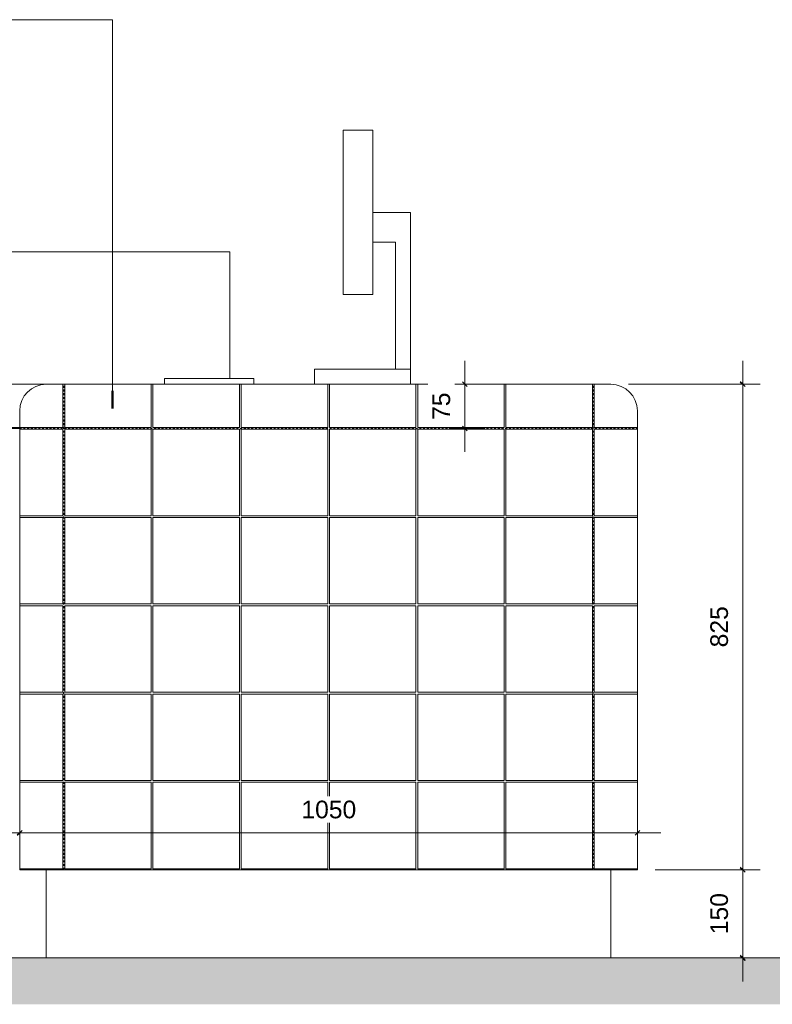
# Model space of a CAD drawing. Header units: millimetres. Extents: x -11715 to 35892, y -9103 to 19366.
# Tile 10 of 12: x 33852 to 35131, y 10571 to 12245. Entities that reach past the tile are written whole.
import ezdxf

# ---------------------------------------------------------------- set-up
doc = ezdxf.new("R2010")
doc.units = ezdxf.units.MM
doc.linetypes.add('Dash Small', pattern=[6.35, 3.175, -3.175])
for name, color, linetype, lineweight in [('0-3', 170, 'Continuous', 5), ('A----M-', 8, 'Continuous', 5), ('A----M--20', 8, 'Continuous', 5), ('A09-NT--3', 7, 'Continuous', 50), ('A09-NT--4', 170, 'Continuous', 13), ('A23-----1', 254, 'Continuous', 13), ('A23-----2', 250, 'Continuous', 13), ('A99-----4', 1, 'Continuous', 13), ('A99-----5', 1, 'Dash Small', 25), ('A99----T', 1, 'Continuous', 5), ('Detail Items-2', 9, 'Continuous', 5), ('Detail Items-5', 8, 'Continuous', 5), ('Food Service Equipment-1', 10, 'Continuous', 5), ('Food Service Equipment-4', 253, 'Continuous', 5)]:
    doc.layers.add(name, color=color, linetype=linetype, lineweight=lineweight)
doc.styles.add('Arial_3', font='arial.ttf', dxfattribs={"height": 30})
doc.dimstyles.new('TD_Diagonal_1_5_mm', dxfattribs={"dimscale": 304.8, "dimtxt": 30.607782, "dimasz": 0.026247, "dimexe": 0.098425, "dimexo": 0.098425, "dimgap": 0.052493, "dimtad": 1, "dimdec": 0, "dimzin": 0, "dimdsep": 46, "dimtxsty": 'Arial_3', "dimblk1": 'OBLIQUE', "dimblk2": 'OBLIQUE', "dimsah": 1, "dimcen": 0.09, "dimdle": 0.131234, "dimazin": 2, "dimtfac": 1, "dimtdec": 4, "dimtix": 1, "dimtmove": 0, "dimatfit": 3, "dimfxl": 1, "dimtvp": 1, "dimtfill": 1, "dimtolj": 1, "dimtzin": 0, "dimarcsym": 2})

# ---------------------------------------------------------------- blocks, each defined once
blk = doc.blocks.new('712 Werkcafe Barista - 712 Werkcafe Barista-12824122-Detail 60')
at = {"layer": 'Food Service Equipment-1'}
for p, q in [((35431.6, 12056.8), (35482.2, 12056.8)), ((35431.6, 11777.4), (35431.6, 12056.8)), ((35482.2, 12056.8), (35482.2, 11777.4)), ((35482.2, 11917.1), (35545.7, 11917.1)), ((35545.7, 11917.1), (35545.7, 11650.4)), ((35520.3, 11866.3), (35482.2, 11866.3)), ((35520.3, 11650.4), (35520.3, 11866.3)), ((33474.6, 11850), (35238.6, 11850)), ((35238.6, 11635), (35238.6, 11850)), ((35482.2, 11777.4), (35431.6, 11777.4)), ((35545.7, 11650.4), (35383, 11650.4)), ((35383, 11650.4), (35383, 11625)), ((35545.7, 11625), (35545.7, 11650.4)), ((35279.9, 11635), (35127.5, 11635)), ((35127.5, 11635), (35127.5, 11625)), ((35279.9, 11625), (35279.9, 11635)), ((34910, 11625), (34907.8, 11625)), ((35881.6, 11625), (34931.6, 11625)), ((34881.6, 11580), (34881.6, 11550)), ((35931.6, 10800), (35931.6, 11580)), ((34831.6, 11550), (34881.6, 11550)), ((34881.6, 11550), (34881.6, 10800)), ((34931.6, 10800), (34881.6, 10800)), ((34926.6, 10800), (34926.6, 10650)), ((35881.6, 10800), (34931.6, 10800)), ((35931.6, 10800), (35881.6, 10800)), ((35886.6, 10650), (35886.6, 10800))]:
    blk.add_line(p, q, dxfattribs=at)
at = {"layer": 'Food Service Equipment-1', "flags": 128}
for points in [[(34907.8, 11625), (34905.5, 11625), (34903.1, 11625), (34900.5, 11625), (34897.8, 11625), (34895, 11625), (34892.2, 11625), (34889.2, 11625), (34886.1, 11625), (34883, 11625), (34879.7, 11625)], [(34926.6, 11625), (34926.6, 11625), (34926.3, 11625), (34926, 11625), (34925.4, 11625), (34924.7, 11625), (34923.9, 11625), (34922.9, 11625), (34921.8, 11625), (34920.5, 11625), (34919.1, 11625), (34917.6, 11625), (34915.9, 11625), (34914.1, 11625), (34912.1, 11625), (34910, 11625)]]:
    blk.add_lwpolyline(points, dxfattribs=at)
blk = doc.blocks.new('HSR-D_SHL_ARCH_Vaste Inrichting_rvt-2-Detail 60')
at = {"layer": 'Food Service Equipment-1'}
blk.add_blockref('712 Werkcafe Barista - 712 Werkcafe Barista-12824122-Detail 60', (0, 0), dxfattribs=at)
blk = doc.blocks.new('HSR-D_ABT_ARCH_Interieur_rvt-6-Detail 60')
at = {"layer": 'A23-----1'}
blk.add_hatch(color=256, dxfattribs=at).paths.add_polyline_path([(33061.6, 10571.3), (36561.8, 10571.3), (36561.8, 10650), (32875.1, 10650), (32875.1, 10571.3), (33049.2, 10571.3)])
at = {"layer": 'A23-----2'}
blk.add_line((36561.8, 10650), (32875.1, 10650), dxfattribs=at)
blk = doc.blocks.new('712 Werkcafe Barista - 712 Werkcafe Barista-18415524-Detail 60')
at = {"layer": 'Food Service Equipment-4'}
for p, q in [((35431.6, 12056.8), (35482.2, 12056.8)), ((35431.6, 11777.4), (35431.6, 12056.8)), ((35482.2, 12056.8), (35482.2, 11777.4)), ((35482.2, 11917.1), (35545.7, 11917.1)), ((35545.7, 11917.1), (35545.7, 11650.4)), ((35520.3, 11866.3), (35482.2, 11866.3)), ((35520.3, 11650.4), (35520.3, 11866.3)), ((33474.6, 11850), (35238.6, 11850)), ((35238.6, 11635), (35238.6, 11850)), ((35482.2, 11777.4), (35431.6, 11777.4)), ((35545.7, 11650.4), (35383, 11650.4)), ((35383, 11650.4), (35383, 11625)), ((35545.7, 11625), (35545.7, 11650.4)), ((35279.9, 11635), (35127.5, 11635)), ((35127.5, 11635), (35127.5, 11625)), ((35279.9, 11625), (35279.9, 11635)), ((35881.6, 11625), (34931.6, 11625)), ((34881.6, 11580), (34881.6, 11550)), ((35931.6, 10800), (35931.6, 11580)), ((34831.6, 11550), (34881.6, 11550)), ((34881.6, 11550), (34881.6, 10800)), ((34931.6, 10800), (34881.6, 10800)), ((34926.6, 10800), (34926.6, 10650)), ((35881.6, 10800), (34931.6, 10800)), ((35931.6, 10800), (35881.6, 10800)), ((35886.6, 10650), (35886.6, 10800))]:
    blk.add_line(p, q, dxfattribs=at)
at = {"layer": 'Food Service Equipment-4', "flags": 128}
blk.add_lwpolyline([(34926.6, 11625), (34926.6, 11625), (34926.3, 11625), (34926, 11625), (34925.4, 11625), (34924.7, 11625), (34923.9, 11625), (34922.9, 11625), (34921.8, 11625), (34920.5, 11625), (34919.1, 11625), (34917.6, 11625), (34915.9, 11625), (34914.1, 11625), (34912.1, 11625), (34910, 11625), (34907.8, 11625), (34905.5, 11625), (34903.1, 11625), (34900.5, 11625), (34897.8, 11625), (34895, 11625), (34892.2, 11625), (34889.2, 11625), (34886.1, 11625), (34883, 11625), (34879.7, 11625)], dxfattribs=at)
blk = doc.blocks.new('DIMBLOCK27-Detail 60')
at = {"layer": 'A----M--20'}
for p, q in [((34608.1, 11665), (34608.1, 11510)), ((34583.8, 11625), (34638.1, 11625)), ((34608.1, 11625), (34583.8, 11625)), ((34583.8, 11550), (34638.1, 11550)), ((34608.1, 11550), (34583.8, 11550))]:
    blk.add_line(p, q, dxfattribs=at)
at = {"layer": 'A----M--20', "lineweight": 35}
for p, q in [((34608.1, 11625), (34604.1, 11629)), ((34608.1, 11625), (34612.1, 11621)), ((34608.1, 11550), (34604.1, 11554)), ((34608.1, 11550), (34612.1, 11546))]:
    blk.add_line(p, q, dxfattribs=at)
at = {"layer": 'A----M--20', "color": 0, "insert": (34553.2, 11564.4), "char_height": 30, "width": 55.377, "attachment_point": 1, "rotation": 90, "line_spacing_factor": 0.941778, "style": 'Arial_3', "bg_fill": 3, "box_fill_scale": 1.25, "bg_fill_color": 256, "bg_fill_true_color": 13158600, "bg_fill_transparency": 0}
blk.add_mtext('75', dxfattribs=at)
blk = doc.blocks.new('_Oblique')
at = {"color": 0, "linetype": 'ByBlock', "lineweight": -2}
blk.add_line((-0.5, -0.5), (0.5, 0.5), dxfattribs=at)
blk = doc.blocks.new('DIMBLOCK28-Detail 60')
at = {"layer": 'A----M--20'}
for p, q in [((35080.5, 11665), (35080.5, 10800)), ((34886.5, 11625), (35110.5, 11625)), ((35080.5, 11625), (34886.5, 11625)), ((34931.5, 10800), (35110.5, 10800)), ((35080.5, 10800), (34931.5, 10800))]:
    blk.add_line(p, q, dxfattribs=at)
at = {"layer": 'A----M--20', "lineweight": 35}
for p, q in [((35080.5, 11625), (35076.5, 11629)), ((35080.5, 11625), (35084.5, 11621)), ((35080.5, 10800), (35076.5, 10804)), ((35080.5, 10800), (35084.5, 10796))]:
    blk.add_line(p, q, dxfattribs=at)
at = {"layer": 'A----M--20', "color": 0, "insert": (35025.5, 11177.9), "char_height": 30, "width": 83.065, "attachment_point": 1, "rotation": 90, "line_spacing_factor": 0.941778, "style": 'Arial_3', "bg_fill": 3, "box_fill_scale": 1.25, "bg_fill_color": 256, "bg_fill_true_color": 13158600, "bg_fill_transparency": 0}
blk.add_mtext('825', dxfattribs=at)
blk = doc.blocks.new('DIMBLOCK29-Detail 60')
at = {"layer": 'A----M--20'}
for p, q in [((34931.5, 10800), (35110.5, 10800)), ((35080.5, 10800), (34931.5, 10800)), ((35080.5, 10800), (35080.5, 10610)), ((35056.1, 10650), (35110.5, 10650)), ((35080.5, 10650), (35056.1, 10650))]:
    blk.add_line(p, q, dxfattribs=at)
at = {"layer": 'A----M--20', "lineweight": 35}
for p, q in [((35080.5, 10800), (35076.5, 10804)), ((35080.5, 10800), (35084.5, 10796)), ((35080.5, 10650), (35076.5, 10654)), ((35080.5, 10650), (35084.5, 10646))]:
    blk.add_line(p, q, dxfattribs=at)
at = {"layer": 'A----M--20', "color": 0, "insert": (35025.5, 10690.4), "char_height": 30, "width": 83.065, "attachment_point": 1, "rotation": 90, "line_spacing_factor": 0.941778, "style": 'Arial_3', "bg_fill": 3, "box_fill_scale": 1.25, "bg_fill_color": 256, "bg_fill_true_color": 13158600, "bg_fill_transparency": 0}
blk.add_mtext('150', dxfattribs=at)
blk = doc.blocks.new('DIMBLOCK30-Detail 60')
at = {"layer": 'A----M--20'}
for p, q in [((33851.5, 10886.8), (33851.5, 10832.5)), ((33851.5, 10862.5), (33851.5, 10886.8)), ((34901.5, 10886.8), (34901.5, 10832.5)), ((34901.5, 10862.5), (34901.5, 10886.8)), ((34941.5, 10862.5), (33851.5, 10862.5))]:
    blk.add_line(p, q, dxfattribs=at)
at = {"layer": 'A----M--20', "lineweight": 35}
for p, q in [((33851.5, 10862.5), (33847.5, 10858.5)), ((33851.5, 10862.5), (33855.5, 10866.5)), ((34901.5, 10862.5), (34897.5, 10858.5)), ((34901.5, 10862.5), (34905.5, 10866.5))]:
    blk.add_line(p, q, dxfattribs=at)
at = {"layer": 'A----M--20', "color": 0, "insert": (34330.4, 10917.4), "char_height": 30, "width": 110.753, "attachment_point": 1, "line_spacing_factor": 0.941778, "style": 'Arial_3', "bg_fill": 3, "box_fill_scale": 1.25, "bg_fill_color": 256, "bg_fill_true_color": 13158600, "bg_fill_transparency": 0}
blk.add_mtext('1050', dxfattribs=at)
blk = doc.blocks.new('DIMBLOCK31-Detail 60')
at = {"layer": 'A----M--20'}
for p, q in [((32801.5, 10886.8), (32801.5, 10832.5)), ((32801.5, 10862.5), (32801.5, 10886.8)), ((33851.5, 10886.8), (33851.5, 10832.5)), ((33851.5, 10862.5), (33851.5, 10886.8)), ((33851.5, 10862.5), (32801.5, 10862.5))]:
    blk.add_line(p, q, dxfattribs=at)
at = {"layer": 'A----M--20', "lineweight": 35}
for p, q in [((32801.5, 10862.5), (32797.5, 10858.5)), ((32801.5, 10862.5), (32805.5, 10866.5)), ((33851.5, 10862.5), (33847.5, 10858.5)), ((33851.5, 10862.5), (33855.5, 10866.5))]:
    blk.add_line(p, q, dxfattribs=at)
at = {"layer": 'A----M--20', "color": 0, "insert": (33280.4, 10917.4), "char_height": 30, "width": 110.753, "attachment_point": 1, "line_spacing_factor": 0.941778, "style": 'Arial_3', "bg_fill": 3, "box_fill_scale": 1.25, "bg_fill_color": 256, "bg_fill_true_color": 13158600, "bg_fill_transparency": 0}
blk.add_mtext('1050', dxfattribs=at)

msp = doc.modelspace()

# ---------------------------------------------------------------- hatches: boundary and pattern name
at = {"layer": 'Detail Items-2'}
h = msp.add_hatch(dxfattribs=at)
h.set_pattern_fill('FP_12', color=256, style=0, pattern_type=2)
h.set_pattern_definition([(0, (35128.01, 10651.5), (0, -150), [147, -3]), (90, (35128.01, 10651.5), (-150, 9e-15), [147, -3]), (180, (35275.01, 10798.5), (-2e-14, -150), [147, -3]), (90, (35275.01, 10651.5), (-150, 9e-15), [147, -3])])
h.paths.add_polyline_path([(33342.7, 11550), (33851.5, 11550), (33851.5, 11580.2), (33853.2, 11592.1), (33857.5, 11602.5), (33865.4, 11612.3), (33874, 11619), (33885.3, 11623.5), (33896.5, 11625), (32758, 11624.8), (32768.7, 11623.2), (32779, 11619), (32788.7, 11611.4), (32795.7, 11602), (32800, 11591.6), (32801.5, 11580), (32801.5, 11550), (33227.5, 11550)])
at = {"layer": 'Detail Items-5'}
h = msp.add_hatch(dxfattribs=at)
h.set_pattern_fill('FP_13', color=256, style=0, pattern_type=2)
h.set_pattern_definition([(0, (35128.01, 11851.5), (0, -150), [147, -3]), (90, (35128.01, 11851.5), (-150, 9e-15), [147, -3]), (180, (35275.01, 11998.5), (-2e-14, -150), [147, -3]), (90, (35275.01, 11851.5), (-150, 9e-15), [147, -3])])
h.paths.add_polyline_path([(32051.5, 10800), (32801.5, 10800), (32801.5, 11580), (32799.8, 11592.1), (32795.4, 11602.6), (32788.3, 11611.8), (32778.5, 11619.2), (32768.2, 11623.5), (32755, 11625), (32051.5, 11625), (32051.5, 11429.6)])
h.paths.add_polyline_path([(33876.5, 10800), (34901.5, 10800), (34901.5, 11580), (34899.8, 11592.1), (34895.5, 11602.5), (34888.3, 11611.8), (34878.5, 11619.2), (34868.2, 11623.5), (34854.8, 11625), (33895, 11624.8), (33884.3, 11623.2), (33874, 11619), (33864.7, 11611.8), (33857.5, 11602.5), (33853, 11591.6), (33851.5, 11580), (33851.5, 10800), (33875.5, 10800)])

# ---------------------------------------------------------------- linework, layer by layer
at = {"layer": 'A09-NT--3'}
msp.add_line((34009.5, 11583.8), (34009.5, 11613.8), dxfattribs=at)
at = {"layer": 'A09-NT--4'}
for p, q in [((34009.5, 12244.6), (33367.8, 12244.6)), ((34009.5, 11583.8), (34009.5, 12244.6))]:
    msp.add_line(p, q, dxfattribs=at)
at = {"layer": 'A99-----4'}
for p, q in [((33896.5, 11625), (32756.5, 11625)), ((33851.5, 11550), (33851.5, 11580)), ((32801.5, 11550), (33851.5, 11550))]:
    msp.add_line(p, q, dxfattribs=at)
for centre, start, end in [((33896.5, 11580), 90, 180), ((33896.5, 11580), 90, 180), ((34856.5, 11580), 360, 90)]:
    msp.add_arc(centre, 45, start, end, dxfattribs=at)
at = {"layer": 'A99-----5'}
for p, q in [((33926.5, 10800), (33926.5, 11625)), ((34826.5, 10800), (34826.5, 11625)), ((33851.5, 11550), (34901.5, 11550))]:
    msp.add_line(p, q, dxfattribs=at)
at = {"layer": 'A99----T'}
for p, q in [((34856.5, 11625), (33896.5, 11625)), ((33851.5, 11580), (33851.5, 10800)), ((34901.5, 10800), (34901.5, 11580)), ((33851.5, 10800), (34901.5, 10800)), ((33896.5, 10650), (33896.5, 10800)), ((33896.5, 10800), (34856.5, 10800)), ((34856.5, 10800), (34856.5, 10650)), ((34856.5, 10650), (33896.5, 10650))]:
    msp.add_line(p, q, dxfattribs=at)

# ---------------------------------------------------------------- block references
at = {"layer": '0-3'}
for name in ['HSR-D_ABT_ARCH_Interieur_rvt-6-Detail 60', 'HSR-D_SHL_ARCH_Vaste Inrichting_rvt-2-Detail 60']:
    msp.add_blockref(name, (-1030.1, 0), dxfattribs=at)
at = {"layer": 'Food Service Equipment-4'}
msp.add_blockref('712 Werkcafe Barista - 712 Werkcafe Barista-18415524-Detail 60', (-1030.1, 0), dxfattribs=at)

# ---------------------------------------------------------------- next in the draw order: dimensions: what is measured, and where the dimension line sits
at = {"layer": 'A----M-'}
for base, p1, p2, override, picture, middle in [((34608.1, 11550), (34613.8, 11625), (34613.8, 11550), {"dimpost": '<>', "dimfxl": 75}, 'DIMBLOCK27-Detail 60', (34576.9, 11587.5)), ((35080.5, 10800), (34856.5, 11625), (34901.5, 10800), {"dimpost": '<>', "dimfxl": 826.226361}, 'DIMBLOCK28-Detail 60', (35049.2, 11212.5))]:
    dim = msp.add_linear_dim(base=base, p1=p1, p2=p2, angle=90, dimstyle='TD_Diagonal_1_5_mm', override=override, dxfattribs=at)
    dim.commit()
    dim.dimension.update_dxf_attribs({"geometry": picture, "text_midpoint": middle})

# ---------------------------------------------------------------- next in the draw order: dimensions: what is measured, and where the dimension line sits
dim = msp.add_linear_dim(base=(33851.5, 10862.5), p1=(34901.5, 10856.8), p2=(33851.5, 10856.8), dimstyle='TD_Diagonal_1_5_mm', override={"dimpost": '<>', "dimfxl": 1050}, dxfattribs=at)
dim.commit()
dim.dimension.update_dxf_attribs({"geometry": 'DIMBLOCK30-Detail 60', "text_midpoint": (34376.5, 10893.8)})
dim = msp.add_linear_dim(base=(35080.5, 10650), p1=(34901.5, 10800), p2=(35086.1, 10650), angle=90, dimstyle='TD_Diagonal_1_5_mm', override={"dimpost": '<>', "dimfxl": 237.886347}, dxfattribs=at)
dim.commit()
dim.dimension.update_dxf_attribs({"geometry": 'DIMBLOCK29-Detail 60', "text_midpoint": (35049.2, 10725)})

# ---------------------------------------------------------------- next in the draw order: dimensions: what is measured, and where the dimension line sits
dim = msp.add_linear_dim(base=(32801.5, 10862.5), p1=(33851.5, 10856.8), p2=(32801.5, 10856.8), dimstyle='TD_Diagonal_1_5_mm', override={"dimpost": '<>', "dimfxl": 1050}, dxfattribs=at)
dim.commit()
dim.dimension.update_dxf_attribs({"geometry": 'DIMBLOCK31-Detail 60', "text_midpoint": (33326.5, 10893.8)})

doc.saveas('drawing.dxf')
